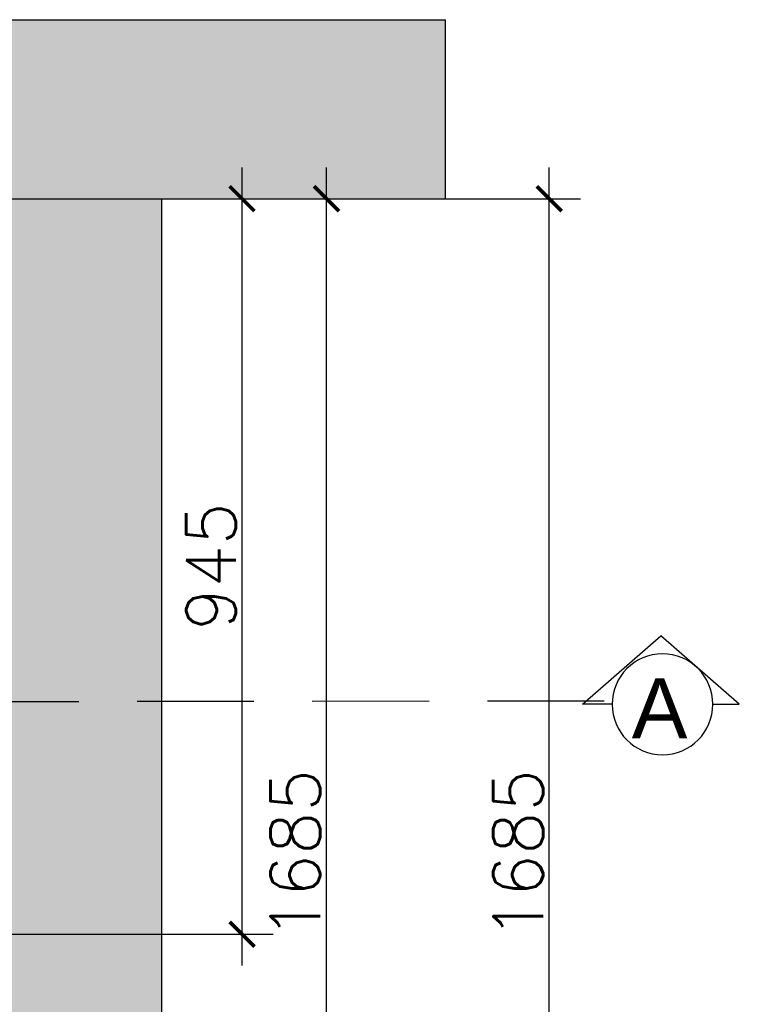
# Model space of a CAD drawing. Header units: millimetres. Extents: x -115474967 to 444143, y -74377 to 241828222.
# Tile 174 of 256: x -103078 to -102143, y 246599 to 247865. Entities that reach past the tile are written whole.
import ezdxf

# ---------------------------------------------------------------- set-up
doc = ezdxf.new("R2010")
doc.units = ezdxf.units.MM
doc.header["$MEASUREMENT"] = 0
doc.linetypes.add('2DASHED', pattern=[0.75, 0.5, -0.25])
for name, color, linetype in [('00-2 Walls', 4, 'Continuous'), ('CEIL-PLAN', 7, 'Continuous'), ('DIMS-20', 9, 'Continuous'), ('DIMS-50', 9, 'Continuous'), ('EB Retained', 9, 'Continuous'), ('TEXT-REFN', 5, 'Continuous')]:
    doc.layers.add(name, color=color, linetype=linetype)
doc.styles.add('DIMS', font='simplex.shx')
doc.styles.add('TEXT-20', font='arial.ttf', dxfattribs={"height": 40})
doc.dimstyles.new('DIM-20', dxfattribs={"dimscale": 4, "dimtxt": 10, "dimasz": 8, "dimexe": 10, "dimexo": 5, "dimgap": 4, "dimtad": 1, "dimdec": 0, "dimrnd": 5, "dimdsep": 46, "dimtxsty": 'DIMS', "dimblk": 'ARCHTICK', "dimcen": 25, "dimdle": 10, "dimclrd": 9, "dimclre": 9, "dimclrt": 4, "dimadec": 0, "dimazin": 0, "dimtfac": 1, "dimtdec": 0, "dimtmove": 2, "dimatfit": 2, "dimfxl": 1, "dimtolj": 1, "dimtzin": 0, "dimarcsym": 0})

# ---------------------------------------------------------------- blocks, each defined once
blk = doc.blocks.new('_ArchTick')
at = {"color": 0, "linetype": 'ByBlock', "const_width": 0.15}
blk.add_lwpolyline([(-0.5, -0.5), (0.5, 0.5)], dxfattribs=at)
blk = doc.blocks.new('*D458')
at = {"layer": 'Defpoints', "color": 0, "transparency": 16777216}
for p in [(-102896, 247634.6), (-102397.7, 247634.6), (-103126, 245949.4)]:
    blk.add_point(p, dxfattribs=at)
at = {"layer": 'DIMS-20', "color": 9, "lineweight": -2, "transparency": 16777216}
for p, q in [((-102397.7, 245909.4), (-102397.7, 247674.6)), ((-102876, 247634.6), (-102357.7, 247634.6)), ((-103106, 245949.4), (-102357.7, 245949.4))]:
    blk.add_line(p, q, dxfattribs=at)
at = {"layer": 'DIMS-20', "color": 9, "lineweight": -2, "transparency": 16777216, "xscale": 32, "yscale": 32, "zscale": 32}
for p, rotation in [((-102397.7, 247634.6), 90), ((-102397.7, 245949.4), 270)]:
    blk.add_blockref('_ArchTick', p, dxfattribs=dict(at, rotation=rotation))
at = {"layer": 'DIMS-20', "color": 4, "transparency": 16777216, "insert": (-102437.7, 246792), "char_height": 64, "attachment_point": 5, "rotation": 90, "style": 'DIMS'}
blk.add_mtext('\\A1;1685', dxfattribs=at)
blk = doc.blocks.new('A$C69671385')
at = {"layer": 'DIMS-50', "color": 3}
for p, q in [((0, 168.7), (262.1, 397.3)), ((524.2, 168.7), (262.1, 397.3)), ((88.2, 168.7), (0, 168.7)), ((425.6, 168.7), (524.2, 168.7))]:
    blk.add_line(p, q, dxfattribs=at)
at = {"layer": 'TEXT-REFN'}
blk.add_circle((256.9, 168.7), 168.7, dxfattribs=at)
blk = doc.blocks.new('*D593')
at = {"layer": 'Defpoints', "color": 0, "transparency": 16777216}
for p in [(-102896, 247634.6), (-102684, 247634.6), (-102896, 245949.4)]:
    blk.add_point(p, dxfattribs=at)
at = {"layer": 'DIMS-20', "color": 9, "lineweight": -2, "transparency": 16777216}
for p, q in [((-102684, 245909.4), (-102684, 247674.6)), ((-102876, 247634.6), (-102644, 247634.6)), ((-102876, 245949.4), (-102644, 245949.4))]:
    blk.add_line(p, q, dxfattribs=at)
at = {"layer": 'DIMS-20', "color": 9, "lineweight": -2, "transparency": 16777216, "xscale": 32, "yscale": 32, "zscale": 32}
for p, rotation in [((-102684, 247634.6), 90), ((-102684, 245949.4), 270)]:
    blk.add_blockref('_ArchTick', p, dxfattribs=dict(at, rotation=rotation))
at = {"layer": 'DIMS-20', "color": 4, "transparency": 16777216, "insert": (-102724, 246792), "char_height": 64, "attachment_point": 5, "rotation": 90, "style": 'DIMS'}
blk.add_mtext('\\A1;1685', dxfattribs=at)
blk = doc.blocks.new('*D596')
at = {"layer": 'Defpoints', "color": 0, "transparency": 16777216}
for p in [(-103192.6, 247634.6), (-102792.6, 247634.6), (-103192.6, 246689.4)]:
    blk.add_point(p, dxfattribs=at)
at = {"layer": 'DIMS-20', "color": 9, "lineweight": -2, "transparency": 16777216}
for p, q in [((-102792.6, 246649.4), (-102792.6, 247674.6)), ((-103172.6, 247634.6), (-102752.6, 247634.6)), ((-103172.6, 246689.4), (-102752.6, 246689.4))]:
    blk.add_line(p, q, dxfattribs=at)
at = {"layer": 'DIMS-20', "color": 9, "lineweight": -2, "transparency": 16777216, "xscale": 32, "yscale": 32, "zscale": 32}
for p, rotation in [((-102792.6, 247634.6), 90), ((-102792.6, 246689.4), 270)]:
    blk.add_blockref('_ArchTick', p, dxfattribs=dict(at, rotation=rotation))
at = {"layer": 'DIMS-20', "color": 4, "transparency": 16777216, "insert": (-102832.6, 247162), "char_height": 64, "attachment_point": 5, "rotation": 90, "style": 'DIMS'}
blk.add_mtext('\\A1;945', dxfattribs=at)

msp = doc.modelspace()

# ---------------------------------------------------------------- hatches: boundary and pattern name
at = {"layer": 'EB Retained', "lineweight": 0, "true_color": 0xbababa}
h = msp.add_hatch(color=9, dxfattribs=at)
h.dxf.hatch_style = 1
h.paths.add_polyline_path([(-102895.97035, 247634.62972), (-102530.97035, 247634.62972), (-102530.97035, 247864.62972), (-104980.97035, 247864.62972), (-104980.97035, 247634.62972), (-104980.97035, 244085.62972), (-104865.97035, 244085.62972), (-104865.97035, 244729.62972), (-104125.97035, 244729.62972), (-104125.97035, 244844.62972), (-104865.97035, 244844.62972), (-104865.97035, 247634.62972), (-103125.97035, 247634.62972), (-103125.97035, 244119.62972), (-102895.97035, 244119.62972), (-102895.97035, 245089.62972), (-101969.01026, 245089.62972), (-101956.60209, 245319.62972), (-102895.97035, 245319.62972)])

# ---------------------------------------------------------------- linework, layer by layer
msp.add_line((-102895.97035, 247634.62972), (-102530.97035, 247634.62972))
at = {"layer": '00-2 Walls'}
for p, q in [((-104980.97035, 247864.62972), (-102530.97035, 247864.62972)), ((-102530.97035, 247634.62972), (-102530.97035, 247864.62972)), ((-102895.97035, 247634.62972), (-102530.97035, 247634.62972)), ((-102895.97035, 247634.62972), (-102895.97035, 245319.62972))]:
    msp.add_line(p, q, dxfattribs=at)
at = {"layer": 'CEIL-PLAN', "color": 6, "linetype": '2DASHED', "ltscale": 300}
msp.add_lwpolyline([(-105627.22852, 246984.8896), (-102310.98812, 246989.57729)], dxfattribs=at)
msp.add_lwpolyline([(-105627.22852, 246984.8896), (-102310.98812, 246989.57729)], dxfattribs=at)

# ---------------------------------------------------------------- block references
at = {"layer": 'DIMS-50', "color": 3, "xscale": -0.3839999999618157, "yscale": 0.3839999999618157, "zscale": 0.3839999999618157, "rotation": 359.9999999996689}
msp.add_blockref('A$C69671385', (-102153.48434, 246920.10823), dxfattribs=at)
msp.add_blockref('A$C69671385', (-102153.48434, 246920.10823), dxfattribs=at)

# ---------------------------------------------------------------- texts
at = {"layer": 'TEXT-REFN', "color": 2, "linetype": 'Continuous', "style": 'TEXT-20'}
msp.add_text('A', height=76.8, dxfattribs=at).set_placement((-102291.62843, 246941.29136))

# ---------------------------------------------------------------- dimensions: what is measured, and where the dimension line sits
at = {"layer": 'DIMS-20'}
for base, p1, p2, picture, middle in [((-102792.56974, 247634.62972), (-103192.56974, 246689.35699), (-103192.56974, 247634.62972), '*D596', (-102832.56974, 247161.99335)), ((-102397.66333, 247634.62972), (-103125.97035, 245949.35699), (-102895.97035, 247634.62972), '*D458', (-102437.66333, 246791.99335)), ((-102684.03812, 247634.62972), (-102895.97035, 245949.35699), (-102895.97035, 247634.62972), '*D593', (-102724.03812, 246791.99335))]:
    dim = msp.add_linear_dim(base=base, p1=p1, p2=p2, angle=90, dimstyle='DIM-20', override={"dimtxt": 16, "dimgap": 2}, dxfattribs=at)
    dim.commit()
    dim.dimension.update_dxf_attribs({"geometry": picture, "text_midpoint": middle})

doc.saveas('drawing.dxf')
